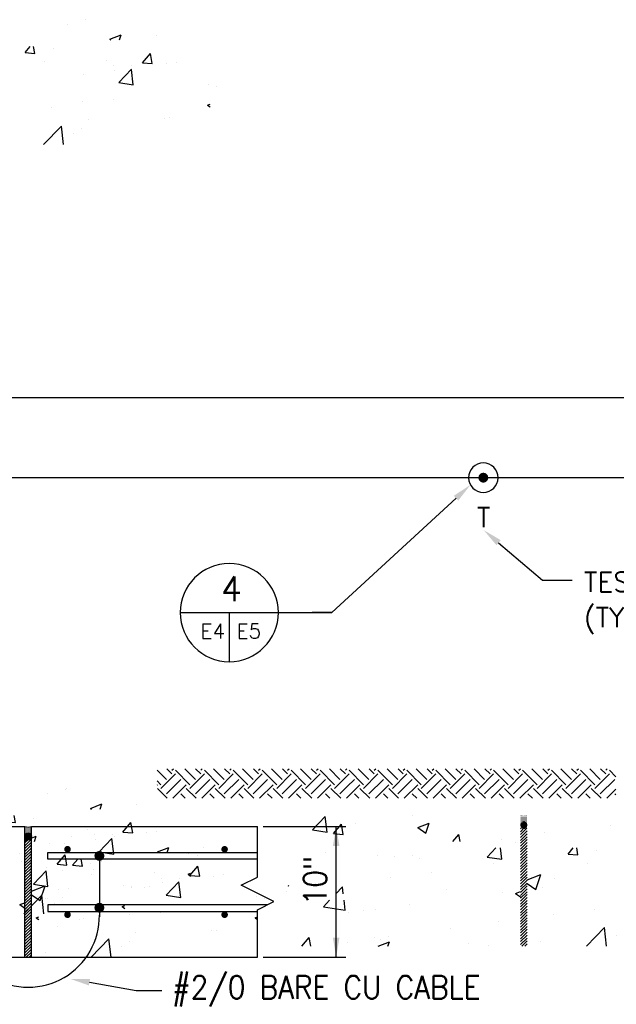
# Model space of a CAD drawing. Extents: x -210 to 4628, y -2287 to 14168.
# Tile 4 of 46: x 1053 to 1418, y 519 to 1121. Entities that reach past the tile are written whole.
import ezdxf
from ezdxf.enums import TextEntityAlignment as Align

# ---------------------------------------------------------------- set-up
doc = ezdxf.new("R2010")
doc.units = 0
doc.header["$LTSCALE"] = 24
doc.linetypes.add('PHANTOM', pattern=[0])
doc.layers.get('0').update_dxf_attribs({"linetype": 'CONTINUOUS'})
for name, color, linetype in [('ANNOBJ', 4, 'CONTINUOUS'), ('E1', 4, 'CONTINUOUS'), ('E2', 2, 'CONTINUOUS'), ('ELEC', 4, 'CONTINUOUS'), ('S1', 4, 'CONTINUOUS'), ('S3', 4, 'CONTINUOUS'), ('S5R', 1, 'CONTINUOUS'), ('S6', 1, 'CONTINUOUS'), ('S7', 3, 'CONTINUOUS'), ('STRUCT', 2, 'CONTINUOUS')]:
    doc.layers.add(name, color=color, linetype=linetype)
doc.styles.get("Standard").update_dxf_attribs({"font": 'SIMPLEX'})

# ---------------------------------------------------------------- blocks, each defined once
blk = doc.blocks.new('ROD')
at = {"layer": 'ELEC', "color": 0, "const_width": 3}
blk.add_lwpolyline([(-1.5, 0, 1), (1.5, 0, 1)], format="xyb", close=True, dxfattribs=at)
at = {"layer": 'ELEC', "color": 0}
blk.add_circle((0, 0), 9, dxfattribs=at)
blk = doc.blocks.new('*X')
at = {"color": 0}
for p, q in [((420.95, 471.77), (415.26, 477.46)), ((424.26, 475.09), (421.11, 478.24)), ((424.26, 477.3), (425.21, 478.24)), ((435.31, 468.46), (426.47, 477.3)), ((438.63, 471.77), (432.16, 478.24)), ((441.94, 475.09), (438.78, 478.24)), ((441.94, 477.3), (442.89, 478.24)), ((452.99, 468.46), (444.15, 477.3)), ((456.3, 471.77), (449.83, 478.24)), ((459.62, 475.09), (456.46, 478.24)), ((459.62, 477.3), (460.57, 478.24)), ((470.67, 468.46), (461.83, 477.3)), ((473.98, 471.77), (467.51, 478.24)), ((477.3, 475.09), (474.14, 478.24)), ((477.3, 477.3), (478.24, 478.24)), ((488.35, 468.46), (479.51, 477.3)), ((491.66, 471.77), (485.19, 478.24)), ((494.97, 475.09), (491.82, 478.24)), ((494.97, 477.3), (495.92, 478.24)), ((506.02, 468.46), (497.18, 477.3)), ((509.34, 471.77), (502.87, 478.24)), ((512.65, 475.09), (509.5, 478.24)), ((512.65, 477.3), (513.6, 478.24)), ((523.7, 468.46), (514.86, 477.3)), ((527.02, 471.77), (520.54, 478.24)), ((530.33, 475.09), (527.17, 478.24)), ((530.33, 477.3), (531.28, 478.24)), ((541.38, 468.46), (532.54, 477.3)), ((544.69, 471.77), (538.22, 478.24)), ((548.01, 475.09), (544.85, 478.24)), ((548.01, 477.3), (548.95, 478.24)), ((559.06, 468.46), (550.22, 477.3)), ((562.37, 471.77), (555.9, 478.24)), ((565.69, 475.09), (562.53, 478.24)), ((565.69, 477.3), (566.63, 478.24)), ((576.73, 468.46), (567.9, 477.3)), ((579.44, 472.38), (573.58, 478.24)), ((583.36, 475.09), (580.21, 478.24)), ((583.36, 477.3), (584.31, 478.24)), ((594.41, 468.46), (585.57, 477.3)), ((597.73, 471.77), (591.25, 478.24)), ((601.04, 475.09), (597.88, 478.24)), ((601.04, 477.3), (601.99, 478.24)), ((612.09, 468.46), (603.25, 477.3)), ((615.4, 471.77), (608.93, 478.24)), ((618.72, 475.09), (615.56, 478.24)), ((618.72, 477.3), (619.67, 478.24)), ((629.77, 468.46), (620.93, 477.3)), ((633.08, 471.77), (626.61, 478.24)), ((636.4, 475.09), (633.24, 478.24)), ((636.4, 477.3), (637.34, 478.24)), ((647.44, 468.46), (638.61, 477.3)), ((650.76, 471.77), (644.29, 478.24)), ((654.07, 475.09), (650.92, 478.24)), ((654.07, 477.3), (655.02, 478.24)), ((665.12, 468.46), (656.28, 477.3)), ((668.44, 471.77), (661.97, 478.24)), ((671.75, 475.09), (668.59, 478.24)), ((671.75, 477.3), (672.7, 478.24)), ((682.8, 468.46), (673.96, 477.3)), ((686.11, 471.77), (679.64, 478.24)), ((689.43, 475.09), (686.27, 478.24)), ((689.43, 477.3), (690.38, 478.24)), ((695.62, 473.32), (691.64, 477.3)), ((417.63, 468.46), (415.26, 470.84)), ((417.63, 466.25), (426.47, 475.09)), ((420.95, 462.93), (429.79, 471.77)), ((435.31, 466.25), (444.15, 475.09)), ((438.63, 462.93), (447.47, 471.77)), ((452.99, 466.25), (461.83, 475.09)), ((456.3, 462.93), (465.14, 471.77)), ((470.67, 466.25), (479.51, 475.09)), ((473.98, 462.93), (482.82, 471.77)), ((488.35, 466.25), (497.18, 475.09)), ((491.66, 462.93), (500.5, 471.77)), ((506.02, 466.25), (514.86, 475.09)), ((509.34, 462.93), (518.18, 471.77)), ((523.7, 466.25), (531.44, 473.99)), ((531.44, 473.99), (532.54, 475.09)), ((531.44, 467.36), (535.85, 471.77)), ((541.38, 466.25), (550.22, 475.09)), ((544.69, 462.93), (553.53, 471.77)), ((559.06, 466.25), (567.9, 475.09)), ((562.37, 462.93), (571.21, 471.77)), ((579.44, 468.95), (585.57, 475.09)), ((580.05, 471.77), (579.44, 472.38)), ((580.05, 462.93), (588.89, 471.77)), ((594.41, 466.25), (603.25, 475.09)), ((597.73, 462.93), (606.57, 471.77)), ((612.09, 466.25), (620.93, 475.09)), ((615.4, 462.93), (624.24, 471.77)), ((629.77, 466.25), (638.61, 475.09)), ((633.08, 462.93), (641.92, 471.77)), ((647.44, 466.25), (656.28, 475.09)), ((650.76, 462.93), (659.6, 471.77)), ((665.12, 466.25), (673.96, 475.09)), ((668.44, 462.93), (677.28, 471.77)), ((682.8, 466.25), (691.64, 475.09)), ((686.11, 462.93), (694.95, 471.77)), ((415.26, 468.29), (415.43, 468.46)), ((421.43, 460.24), (415.43, 466.25)), ((424.89, 460.24), (433.1, 468.46)), ((439.11, 460.24), (433.1, 466.25)), ((442.57, 460.24), (450.78, 468.46)), ((456.78, 460.24), (450.78, 466.25)), ((460.24, 460.24), (468.46, 468.46)), ((474.46, 460.24), (468.46, 466.25)), ((477.92, 460.24), (486.14, 468.46)), ((492.14, 460.24), (486.14, 466.25)), ((495.6, 460.24), (503.81, 468.46)), ((509.82, 460.24), (503.81, 466.25)), ((513.28, 460.24), (521.49, 468.46)), ((527.5, 460.24), (521.49, 466.25)), ((527.02, 462.93), (531.44, 467.36)), ((531.44, 460.73), (539.17, 468.46)), ((545.17, 460.24), (539.17, 466.25)), ((548.63, 460.24), (556.85, 468.46)), ((562.85, 460.24), (556.85, 466.25)), ((566.31, 460.24), (574.52, 468.46)), ((579.44, 461.33), (574.52, 466.25)), ((576.73, 466.25), (579.44, 468.95)), ((583.99, 460.24), (592.2, 468.46)), ((598.21, 460.24), (592.2, 466.25)), ((601.67, 460.24), (609.88, 468.46)), ((615.88, 460.24), (609.88, 466.25)), ((619.34, 460.24), (627.56, 468.46)), ((633.56, 460.24), (627.56, 466.25)), ((637.02, 460.24), (645.23, 468.46)), ((651.24, 460.24), (645.23, 466.25)), ((654.7, 460.24), (662.91, 468.46)), ((668.92, 460.24), (662.91, 466.25)), ((672.38, 460.24), (680.59, 468.46)), ((686.59, 460.24), (680.59, 466.25)), ((690.05, 460.24), (695.62, 465.81)), ((432.48, 460.24), (429.79, 462.93)), ((450.16, 460.24), (447.47, 462.93)), ((467.83, 460.24), (465.14, 462.93)), ((485.51, 460.24), (482.82, 462.93)), ((503.19, 460.24), (500.5, 462.93)), ((520.87, 460.24), (518.18, 462.93)), ((530.95, 460.24), (531.44, 460.73)), ((538.54, 460.24), (535.85, 462.93)), ((556.22, 460.24), (553.53, 462.93)), ((573.9, 460.24), (571.21, 462.93)), ((580.53, 460.24), (579.44, 461.33)), ((591.58, 460.24), (588.89, 462.93)), ((609.25, 460.24), (606.57, 462.93)), ((626.93, 460.24), (624.24, 462.93)), ((644.61, 460.24), (641.92, 462.93)), ((662.29, 460.24), (659.6, 462.93)), ((679.97, 460.24), (677.28, 462.93)), ((695.62, 462.27), (694.95, 462.93)), ((894.23, 440.85), (902.02, 448.97)), ((903.12, 439.47), (902.02, 448.97)), ((955.58, 449.61), (955.58, 449.61)), ((1021.41, 449.69), (1021.41, 449.69)), ((1021.41, 449.06), (1021.41, 449.06)), ((1021.41, 448.44), (1021.41, 448.44)), ((1021.41, 447.81), (1021.41, 447.81)), ((1021.41, 447.19), (1021.41, 447.19)), ((1021.41, 446.56), (1021.41, 446.56)), ((1021.41, 445.94), (1021.41, 445.94)), ((1021.41, 445.31), (1021.41, 445.31)), ((1021.56, 449.38), (1021.56, 449.38)), ((1021.56, 448.75), (1021.56, 448.75)), ((1021.56, 448.12), (1021.56, 448.12)), ((1021.56, 447.5), (1021.56, 447.5)), ((1021.56, 446.88), (1021.56, 446.88)), ((1021.56, 446.25), (1021.56, 446.25)), ((1021.56, 445.62), (1021.56, 445.62)), ((1021.72, 449.69), (1021.72, 449.69)), ((1021.72, 449.06), (1021.72, 449.06)), ((1021.72, 448.44), (1021.72, 448.44)), ((1021.72, 447.81), (1021.72, 447.81)), ((1021.72, 447.19), (1021.72, 447.19)), ((1021.72, 446.56), (1021.72, 446.56)), ((1021.72, 445.94), (1021.72, 445.94)), ((1021.72, 445.31), (1021.72, 445.31)), ((1021.88, 449.38), (1021.88, 449.38)), ((1021.88, 448.75), (1021.88, 448.75)), ((1021.88, 448.12), (1021.88, 448.12)), ((1021.88, 447.5), (1021.88, 447.5)), ((1021.88, 446.88), (1021.88, 446.88)), ((1021.88, 446.25), (1021.88, 446.25)), ((1021.88, 445.62), (1021.88, 445.62)), ((1021.94, 445.25), (1022, 445.25)), ((1022.03, 449.06), (1022.03, 449.06)), ((1022.03, 448.44), (1022.03, 448.44)), ((1022.03, 447.81), (1022.03, 447.81)), ((1022.03, 447.19), (1022.03, 447.19)), ((1022.03, 446.56), (1022.03, 446.56)), ((1022.03, 445.94), (1022.03, 445.94)), ((1022.19, 449.38), (1022.19, 449.38)), ((1022.19, 448.75), (1022.19, 448.75)), ((1022.19, 448.12), (1022.19, 448.12)), ((1022.19, 447.5), (1022.19, 447.5)), ((1022.19, 446.88), (1022.19, 446.88)), ((1022.19, 446.25), (1022.19, 446.25)), ((1022.19, 445.62), (1022.19, 445.62)), ((1022.24, 445.5), (1022.25, 445.5)), ((1022.25, 445.25), (1022.5, 445.25)), ((1022.34, 449.06), (1022.34, 449.06)), ((1022.34, 448.44), (1022.34, 448.44)), ((1022.34, 447.81), (1022.34, 447.81)), ((1022.34, 447.19), (1022.34, 447.19)), ((1022.34, 446.56), (1022.34, 446.56)), ((1022.34, 445.94), (1022.34, 445.94)), ((1022.5, 449.38), (1022.5, 449.38)), ((1022.5, 448.75), (1022.5, 448.75)), ((1022.5, 448.12), (1022.5, 448.12)), ((1022.5, 447.5), (1022.5, 447.5)), ((1022.5, 446.88), (1022.5, 446.88)), ((1022.5, 446.25), (1022.5, 446.25)), ((1022.5, 445.5), (1022.75, 445.5)), ((1022.66, 449.06), (1022.66, 449.06)), ((1022.66, 448.44), (1022.66, 448.44)), ((1022.66, 447.81), (1022.66, 447.81)), ((1022.66, 447.19), (1022.66, 447.19)), ((1022.66, 446.56), (1022.66, 446.56)), ((1022.66, 445.94), (1022.66, 445.94)), ((1022.75, 445.75), (1023, 445.75)), ((1022.75, 445.25), (1023, 445.25)), ((1022.81, 449.38), (1022.81, 449.38)), ((1022.81, 448.75), (1022.81, 448.75)), ((1022.81, 448.12), (1022.81, 448.12)), ((1022.81, 447.5), (1022.81, 447.5)), ((1022.81, 446.88), (1022.81, 446.88)), ((1022.81, 446.25), (1022.81, 446.25)), ((1022.97, 449.06), (1022.97, 449.06)), ((1022.97, 448.44), (1022.97, 448.44)), ((1022.97, 447.81), (1022.97, 447.81)), ((1022.97, 447.19), (1022.97, 447.19)), ((1022.97, 446.56), (1022.97, 446.56)), ((1022.97, 445.94), (1022.97, 445.94)), ((1023, 445.5), (1023.25, 445.5)), ((1023.12, 449.38), (1023.12, 449.38)), ((1023.12, 448.75), (1023.12, 448.75)), ((1023.12, 448.12), (1023.12, 448.12)), ((1023.12, 447.5), (1023.12, 447.5)), ((1023.12, 446.88), (1023.12, 446.88)), ((1023.12, 446.25), (1023.12, 446.25)), ((1023.25, 445.75), (1023.5, 445.75)), ((1023.25, 445.25), (1023.5, 445.25)), ((1023.28, 449.06), (1023.28, 449.06)), ((1023.28, 448.44), (1023.28, 448.44)), ((1023.28, 447.81), (1023.28, 447.81)), ((1023.28, 447.19), (1023.28, 447.19)), ((1023.28, 446.56), (1023.28, 446.56)), ((1023.28, 445.94), (1023.28, 445.94)), ((1023.44, 448.75), (1023.44, 448.75)), ((1023.44, 448.12), (1023.44, 448.12)), ((1023.44, 447.5), (1023.44, 447.5)), ((1023.44, 446.88), (1023.44, 446.88)), ((1023.44, 446.25), (1023.44, 446.25)), ((1023.5, 445.5), (1023.75, 445.5)), ((1023.59, 449.06), (1023.59, 449.06)), ((1023.59, 448.44), (1023.59, 448.44)), ((1023.59, 447.81), (1023.59, 447.81)), ((1023.59, 447.19), (1023.59, 447.19)), ((1023.59, 446.56), (1023.59, 446.56)), ((1023.59, 445.94), (1023.59, 445.94)), ((1023.75, 449.38), (1023.75, 449.38)), ((1023.75, 448.75), (1023.75, 448.75)), ((1023.75, 448.12), (1023.75, 448.12)), ((1023.75, 447.5), (1023.75, 447.5)), ((1023.75, 446.88), (1023.75, 446.88)), ((1023.75, 446.25), (1023.75, 446.25)), ((1023.75, 445.75), (1024, 445.75)), ((1023.75, 445.25), (1024, 445.25)), ((1023.91, 449.06), (1023.91, 449.06)), ((1023.91, 448.44), (1023.91, 448.44)), ((1023.91, 447.81), (1023.91, 447.81)), ((1023.91, 447.19), (1023.91, 447.19)), ((1023.91, 446.56), (1023.91, 446.56)), ((1023.91, 445.94), (1023.91, 445.94)), ((1024, 445.5), (1024.25, 445.5)), ((1024.06, 449.38), (1024.06, 449.38)), ((1024.06, 448.75), (1024.06, 448.75)), ((1024.06, 448.12), (1024.06, 448.12)), ((1024.06, 447.5), (1024.06, 447.5)), ((1024.06, 446.88), (1024.06, 446.88)), ((1024.06, 446.25), (1024.06, 446.25)), ((1024.22, 449.06), (1024.22, 449.06)), ((1024.22, 448.44), (1024.22, 448.44)), ((1024.22, 447.81), (1024.22, 447.81)), ((1024.22, 447.19), (1024.22, 447.19)), ((1024.22, 446.56), (1024.22, 446.56)), ((1024.22, 445.94), (1024.22, 445.94)), ((1024.25, 445.25), (1024.5, 445.25)), ((1024.38, 449.38), (1024.38, 449.38)), ((1024.38, 448.75), (1024.38, 448.75)), ((1024.38, 448.12), (1024.38, 448.12)), ((1024.38, 447.5), (1024.38, 447.5)), ((1024.38, 446.88), (1024.38, 446.88)), ((1024.38, 446.25), (1024.38, 446.25)), ((1024.38, 445.62), (1024.38, 445.62)), ((1024.5, 445.5), (1024.53, 445.5)), ((1024.53, 449.06), (1024.53, 449.06)), ((1024.53, 448.44), (1024.53, 448.44)), ((1024.53, 447.81), (1024.53, 447.81)), ((1024.53, 447.19), (1024.53, 447.19)), ((1024.53, 446.56), (1024.53, 446.56)), ((1024.53, 445.94), (1024.53, 445.94)), ((1024.69, 449.38), (1024.69, 449.38)), ((1024.69, 448.75), (1024.69, 448.75)), ((1024.69, 448.12), (1024.69, 448.12)), ((1024.69, 447.5), (1024.69, 447.5)), ((1024.69, 446.88), (1024.69, 446.88)), ((1024.69, 446.25), (1024.69, 446.25)), ((1024.69, 445.62), (1024.69, 445.62)), ((1024.75, 445.25), (1024.82, 445.25)), ((1024.84, 449.06), (1024.84, 449.06)), ((1024.84, 448.44), (1024.84, 448.44)), ((1024.84, 447.81), (1024.84, 447.81)), ((1024.84, 447.19), (1024.84, 447.19)), ((1024.84, 446.56), (1024.84, 446.56)), ((1024.84, 445.94), (1024.84, 445.94)), ((1024.84, 445.31), (1024.84, 445.31)), ((1025, 449.38), (1025, 449.38)), ((1025, 448.75), (1025, 448.75)), ((1025, 448.12), (1025, 448.12)), ((1025, 447.5), (1025, 447.5)), ((1025, 446.88), (1025, 446.88)), ((1025, 446.25), (1025, 446.25)), ((1025, 445.62), (1025, 445.62)), ((1025.16, 449.69), (1025.16, 449.69)), ((1025.16, 449.06), (1025.16, 449.06)), ((1025.16, 448.44), (1025.16, 448.44)), ((1025.16, 447.81), (1025.16, 447.81)), ((1025.16, 447.19), (1025.16, 447.19)), ((1025.16, 446.56), (1025.16, 446.56)), ((1025.16, 445.94), (1025.16, 445.94)), ((1025.16, 445.31), (1025.16, 445.31)), ((1025.31, 449.38), (1025.31, 449.38)), ((1025.31, 448.75), (1025.31, 448.75)), ((1025.31, 448.12), (1025.31, 448.12)), ((1025.31, 447.5), (1025.31, 447.5)), ((1025.31, 446.88), (1025.31, 446.88)), ((1025.31, 446.25), (1025.31, 446.25)), ((1025.31, 445.62), (1025.31, 445.62)), ((1087.38, 446.1), (1087.38, 446.1)), ((1087.49, 446.19), (1087.49, 446.19)), ((894.23, 440.85), (903.12, 439.47)), ((904.95, 442.94), (904.95, 442.94)), ((907.04, 438.68), (911.86, 444.43)), ((913.02, 438.16), (911.86, 444.43)), ((920.44, 444.62), (920.44, 444.62)), ((958.58, 442.3), (965.58, 444.99)), ((958.58, 442.3), (963.55, 438.94)), ((963.55, 438.94), (965.58, 444.99)), ((1021.38, 443.75), (1021.5, 443.75)), ((1021.38, 438.02), (1025.22, 441.86)), ((1021.38, 439.79), (1023.46, 441.86)), ((1021.38, 441.55), (1021.69, 441.86)), ((1021.38, 436.25), (1025.38, 440.25)), ((1021.41, 444.69), (1021.41, 444.69)), ((1021.42, 444.25), (1021.5, 444.25)), ((1021.48, 443.25), (1021.5, 443.25)), ((1021.5, 444.5), (1021.75, 444.5)), ((1021.5, 444), (1021.75, 444)), ((1021.5, 443.5), (1021.75, 443.5)), ((1021.56, 445), (1021.56, 445)), ((1021.57, 443), (1021.75, 443)), ((1021.74, 445), (1021.75, 445)), ((1021.75, 444.75), (1022, 444.75)), ((1021.75, 444.25), (1022, 444.25)), ((1021.75, 443.75), (1022, 443.75)), ((1021.75, 443.25), (1022, 443.25)), ((1021.75, 442.75), (1022, 442.75)), ((1022, 445), (1022.25, 445)), ((1022, 444.5), (1022.25, 444.5)), ((1022, 444), (1022.25, 444)), ((1022, 443.5), (1022.25, 443.5)), ((1022, 443), (1022.25, 443)), ((1022, 442.5), (1022.25, 442.5)), ((1022.25, 444.75), (1022.5, 444.75)), ((1022.25, 444.25), (1022.5, 444.25)), ((1022.25, 443.75), (1022.5, 443.75)), ((1022.25, 443.25), (1022.5, 443.25)), ((1022.25, 442.75), (1022.5, 442.75)), ((1022.25, 442.25), (1022.5, 442.25)), ((1022.5, 445), (1022.75, 445)), ((1022.5, 444.5), (1022.75, 444.5)), ((1022.5, 444), (1022.75, 444)), ((1022.5, 443.5), (1022.75, 443.5)), ((1022.5, 443), (1022.75, 443)), ((1022.5, 442.5), (1022.75, 442.5)), ((1022.65, 442), (1022.75, 442)), ((1022.75, 444.75), (1023, 444.75)), ((1022.75, 444.25), (1023, 444.25)), ((1022.75, 443.75), (1023, 443.75)), ((1022.75, 443.25), (1023, 443.25)), ((1022.75, 442.75), (1023, 442.75)), ((1022.75, 442.25), (1023, 442.25)), ((1023, 445), (1023.25, 445)), ((1023, 444.5), (1023.25, 444.5)), ((1023, 444), (1023.25, 444)), ((1023, 443.5), (1023.25, 443.5)), ((1023, 443), (1023.25, 443)), ((1023, 442.5), (1023.25, 442.5)), ((1023, 442), (1023.25, 442)), ((1023.25, 444.75), (1023.5, 444.75)), ((1023.25, 444.25), (1023.5, 444.25)), ((1023.25, 443.75), (1023.5, 443.75)), ((1023.25, 443.25), (1023.5, 443.25)), ((1023.25, 442.75), (1023.5, 442.75)), ((1023.25, 442.25), (1023.5, 442.25)), ((1023.5, 445), (1023.75, 445)), ((1023.5, 444.5), (1023.75, 444.5)), ((1023.5, 444), (1023.75, 444)), ((1023.5, 443.5), (1023.75, 443.5)), ((1023.5, 443), (1023.75, 443)), ((1023.5, 442.5), (1023.75, 442.5)), ((1023.5, 442), (1023.75, 442)), ((1023.75, 444.75), (1024, 444.75)), ((1023.75, 444.25), (1024, 444.25)), ((1023.75, 443.75), (1024, 443.75)), ((1023.75, 443.25), (1024, 443.25)), ((1023.75, 442.75), (1024, 442.75)), ((1023.75, 442.25), (1024, 442.25)), ((1024, 445), (1024.25, 445)), ((1024, 444.5), (1024.25, 444.5)), ((1024, 444), (1024.25, 444)), ((1024, 443.5), (1024.25, 443.5)), ((1024, 443), (1024.25, 443)), ((1024, 442.5), (1024.25, 442.5)), ((1024, 442), (1024.12, 442)), ((1024.25, 444.75), (1024.5, 444.75)), ((1024.25, 444.25), (1024.5, 444.25)), ((1024.25, 443.75), (1024.5, 443.75)), ((1024.25, 443.25), (1024.5, 443.25)), ((1024.25, 442.75), (1024.5, 442.75)), ((1024.25, 442.25), (1024.5, 442.25)), ((1024.5, 445), (1024.75, 445)), ((1024.5, 444.5), (1024.75, 444.5)), ((1024.5, 444), (1024.75, 444)), ((1024.5, 443.5), (1024.75, 443.5)), ((1024.5, 443), (1024.75, 443)), ((1024.5, 442.5), (1024.75, 442.5)), ((1024.75, 444.75), (1025, 444.75)), ((1024.75, 444.25), (1025, 444.25)), ((1024.75, 443.75), (1025, 443.75)), ((1024.75, 443.25), (1025, 443.25)), ((1024.75, 442.75), (1025, 442.75)), ((1025, 445), (1025.02, 445)), ((1025, 444.5), (1025.25, 444.5)), ((1025, 444), (1025.25, 444)), ((1025, 443.5), (1025.25, 443.5)), ((1025, 443), (1025.19, 443)), ((1025.25, 444.25), (1025.34, 444.25)), ((1025.25, 443.75), (1025.38, 443.75)), ((1025.25, 443.25), (1025.29, 443.25)), ((1025.31, 445), (1025.31, 445)), ((1036.15, 439.15), (1036.15, 439.15)), ((1076.34, 443.46), (1076.34, 443.46)), ((907.04, 438.68), (913.02, 438.16)), ((979.98, 433.86), (983.59, 438.15)), ((984.38, 433.86), (983.59, 438.15)), ((1009.47, 434.85), (1009.47, 434.85)), ((1018.02, 433.45), (1018.02, 433.45)), ((1021.38, 434.48), (1025.38, 438.48)), ((1021.38, 432.71), (1025.38, 436.71)), ((1021.38, 430.95), (1025.38, 434.95)), ((1021.38, 429.18), (1025.38, 433.18)), ((1102.29, 434.29), (1109.29, 436.98)), ((1102.29, 434.29), (1102.93, 433.86)), ((1108.25, 433.86), (1109.29, 436.98)), ((1130.76, 436.69), (1130.76, 436.69)), ((902, 427.24), (902, 427.24)), ((1000.95, 424.3), (1006.29, 429.86)), ((1009.85, 422.92), (1009.04, 429.86)), ((1021.38, 427.41), (1025.38, 431.41)), ((1021.38, 425.64), (1025.38, 429.64)), ((1021.38, 423.88), (1025.38, 427.88)), ((1050.49, 426.13), (1053.62, 429.86)), ((1056.47, 425.61), (1055.68, 429.86)), ((1067.86, 428.41), (1067.86, 428.41)), ((933.7, 425.25), (933.7, 425.25)), ((933.7, 425.25), (933.7, 425.25)), ((944.44, 424.85), (944.44, 424.85)), ((955.38, 424.99), (955.38, 424.99)), ((959.71, 423.44), (959.71, 423.44)), ((1000.95, 424.3), (1009.85, 422.92)), ((1008.76, 422.73), (1008.76, 422.73)), ((1021.38, 422.11), (1025.38, 426.11)), ((1021.38, 420.34), (1025.38, 424.34)), ((1021.38, 418.57), (1025.38, 422.57)), ((1050.49, 426.13), (1056.47, 425.61)), ((1100.3, 421.5), (1100.3, 421.5)), ((1122.22, 419.86), (1127.04, 425.6)), ((1128.19, 419.33), (1127.04, 425.6)), ((966.83, 415.11), (966.83, 415.11)), ((1004.7, 420.09), (1004.7, 420.09)), ((1021.38, 416.8), (1025.38, 420.8)), ((1021.38, 415.04), (1025.38, 419.04)), ((1021.38, 413.27), (1025.38, 417.27)), ((1021.38, 411.5), (1025.38, 415.5)), ((1062.15, 420.48), (1062.15, 420.48)), ((1104.59, 418.09), (1104.59, 418.09)), ((1105.22, 415.34), (1105.22, 415.34)), ((1107.68, 407.75), (1115.46, 415.87)), ((1116.57, 406.37), (1115.46, 415.86)), ((1115.53, 418.22), (1115.53, 418.22)), ((1122.22, 419.86), (1128.19, 419.33)), ((1136.79, 419.3), (1136.79, 419.3)), ((1142.77, 420.28), (1142.77, 420.28)), ((901.39, 413.43), (901.39, 413.43)), ((941.79, 411.81), (941.79, 411.81)), ((1021.38, 409.73), (1025.38, 413.73)), ((1021.38, 407.97), (1025.38, 411.97)), ((1021.38, 406.2), (1025.38, 410.2)), ((1025.38, 410.35), (1033.77, 413.57)), ((1030.73, 404.5), (1033.77, 413.57)), ((1041.99, 411.49), (1041.99, 411.49)), ((1086.28, 412.9), (1086.28, 412.9)), ((878.64, 403.5), (878.64, 403.5)), ((879.2, 406.91), (879.53, 406.69)), ((879.53, 406.69), (879.69, 407.16)), ((896, 408.09), (896, 408.09)), ((908.54, 401.88), (912.54, 406.05)), ((913.02, 401.88), (912.54, 406.05)), ((976.07, 404.71), (976.07, 404.71)), ((1018.27, 402.04), (1021.38, 403.23)), ((1021.38, 404.43), (1025.38, 408.43)), ((1021.38, 402.66), (1025.38, 406.66)), ((1021.38, 400.89), (1025.38, 404.89)), ((1021.38, 399.13), (1025.38, 403.13)), ((1025.38, 408.11), (1030.73, 404.5)), ((1034.94, 405.86), (1034.94, 405.86)), ((1107.68, 407.75), (1116.57, 406.37)), ((1162.57, 406.72), (1162.57, 406.72)), ((1167.61, 405.56), (1167.61, 405.56)), ((900.86, 393.87), (904.7, 397.88)), ((914.2, 391.8), (913.49, 397.88)), ((1010.49, 402.87), (1010.49, 402.87)), ((1018.27, 402.04), (1021.38, 399.94)), ((1021.38, 397.36), (1025.38, 401.36)), ((1021.38, 395.59), (1025.38, 399.59)), ((1021.38, 393.82), (1025.38, 397.82)), ((1104.46, 397.25), (1104.46, 397.25)), ((900.86, 393.87), (914.2, 391.8)), ((925.35, 391.47), (925.35, 391.47)), ((932.49, 391.96), (932.49, 391.96)), ((953.68, 395.39), (953.68, 395.39)), ((1021.38, 392.06), (1025.38, 396.06)), ((1021.38, 390.29), (1025.38, 394.29)), ((1021.38, 388.52), (1025.38, 392.52)), ((1066.58, 392.26), (1066.58, 392.26)), ((1085.55, 396.16), (1085.55, 396.16)), ((1161.98, 394.03), (1163.56, 394.64)), ((1161.98, 394.03), (1163.56, 392.96)), ((916.12, 390.44), (916.12, 390.44)), ((1021.38, 386.75), (1025.38, 390.75)), ((1021.38, 384.98), (1025.38, 388.98)), ((1021.38, 383.22), (1025.38, 387.22)), ((1021.38, 381.45), (1025.38, 385.45)), ((1041.55, 388.97), (1041.55, 388.97)), ((1089.21, 385.15), (1089.21, 385.15)), ((1135.57, 386.01), (1135.57, 386.01)), ((1138.5, 386.51), (1138.5, 386.51)), ((978.4, 380.65), (978.4, 380.65)), ((1007.64, 384.92), (1007.64, 384.92)), ((1021.38, 379.68), (1025.38, 383.68)), ((1021.38, 377.91), (1025.38, 381.91)), ((1021.38, 376.15), (1025.38, 380.15)), ((1061.73, 369.86), (1072.63, 381.22)), ((1073.95, 369.86), (1072.63, 381.22)), ((1085.06, 379.61), (1085.06, 379.61)), ((887.79, 369.86), (892.28, 375.22)), ((893.27, 369.86), (892.28, 375.22)), ((931.88, 375.31), (931.88, 375.31)), ((935.91, 373.89), (935.91, 373.89)), ((940.52, 375.67), (940.52, 375.67)), ((1021.38, 374.38), (1025.38, 378.38)), ((1021.38, 372.61), (1025.38, 376.61)), ((1021.38, 370.84), (1025.38, 374.84)), ((1022.17, 369.86), (1025.38, 373.07)), ((1080.18, 376.49), (1080.18, 376.49)), ((915.49, 372.37), (915.49, 372.37)), ((934.44, 369.86), (941.25, 372.47)), ((940.37, 369.86), (941.25, 372.47)), ((989.29, 371.63), (989.29, 371.63)), ((1001.73, 370.13), (1001.73, 370.13)), ((1023.93, 369.86), (1025.38, 371.31)), ((1033.72, 372.57), (1033.72, 372.57))]:
    blk.add_line(p, q, dxfattribs=at)
blk = doc.blocks.new('DET')
at = {"layer": 'ANNOBJ', "color": 0}
blk.add_lwpolyline([(1198.51, 522.47), (1198.51, 551.52), (1208.51, 556.52), (1188.51, 566.52), (1198.51, 571.52), (1198.51, 602.47)], dxfattribs=at)
at = {"layer": 'E2', "color": 0}
for p, q in [((1101.8, 584.4), (1101.8, 547.14)), ((1095.76, 507.23), (1124.29, 502.2)), ((1124.29, 502.2), (1140.05, 502.2))]:
    blk.add_line(p, q, dxfattribs=at)
at = {"layer": 'E2', "color": 0, "const_width": 3}
for points in [[(1103.3, 584.4, 1), (1100.3, 584.4, 1)], [(1103.3, 552.75, -1), (1100.3, 552.75, -1)]]:
    blk.add_lwpolyline(points, format="xyb", close=True, dxfattribs=at)
at = {"layer": 'E2', "color": 0}
blk.add_arc((1058.28, 547.7), 43.53, 179.2538, 0.7462, dxfattribs=at)
blk.add_solid([(1095.41, 505.26), (1096.11, 509.2), (1083.94, 509.31)], dxfattribs=at)
at = {"layer": 'S1', "color": 0}
for p, q in [((918.15, 602.47), (1056.33, 602.47)), ((1056.33, 522.47), (1056.33, 602.47)), ((1060.33, 602.47), (1198.51, 602.47)), ((1060.33, 522.47), (1060.33, 602.47)), ((1056.33, 594.47), (1060.33, 594.47)), ((918.15, 522.47), (1198.51, 522.47)), ((1056.33, 522.47), (1060.33, 522.47))]:
    blk.add_line(p, q, dxfattribs=at)
for points in [[(1198.51, 582.47), (1070.33, 582.47), (1070.33, 586.47), (1198.51, 586.47)], [(1204.43, 554.48), (1070.33, 554.48), (1070.33, 550.48), (1198.51, 550.48)]]:
    blk.add_lwpolyline(points, dxfattribs=at)
blk.add_circle((1058.33, 596.47), 2, dxfattribs=at)
blk.add_arc((1058.33, 606.31), 4.33, 242.47144, 297.52856, dxfattribs=at)
at = {"layer": 'S3', "color": 0, "const_width": 2}
for points in [[(1081.33, 588.47, 1), (1083.33, 588.47, 1)], [(1177.33, 588.47, 1), (1179.33, 588.47, 1)], [(1081.33, 548.48, -1), (1083.33, 548.48, -1)], [(1177.33, 548.48, -1), (1179.33, 548.48, -1)]]:
    blk.add_lwpolyline(points, format="xyb", close=True, dxfattribs=at)
at = {"layer": 'S5R', "color": 0}
for p, q in [((1201.93, 602.47), (1252.51, 602.47)), ((1246.51, 522.47), (1246.51, 602.47)), ((1201.93, 522.47), (1252.51, 522.47))]:
    blk.add_line(p, q, dxfattribs=at)
for points in [[(1248.51, 590.47), (1244.51, 590.47), (1246.51, 602.47)], [(1248.51, 534.47), (1244.51, 534.47), (1246.51, 522.47)]]:
    blk.add_solid(points, dxfattribs=at)
at = {"layer": 'S1', "color": 0}
blk.add_blockref('*X', (34.95, 152.61), dxfattribs=at)
blk.add_blockref('*X', (34.95, 152.61), dxfattribs=at)
at = {"layer": 'S6', "color": 0}
for p in [(5.92, 649.05), (-98.77, 152.61), (34.95, 152.61), (34.95, 152.61), (34.95, 152.61)]:
    blk.add_blockref('*X', p, dxfattribs=at)
at = {"layer": 'S5R', "color": 0, "width": 0.9}
blk.add_text('10"', height=14, rotation=90, dxfattribs=at).set_placement((1240.62, 554.2))
at = {"layer": 'S7', "color": 0, "width": 0.9}
blk.add_text('#2/0 BARE CU CABLE', height=14, dxfattribs=at).set_placement((1146.24, 497.17))
blk = doc.blocks.new('XEBACK')
at = {"layer": 'STRUCT', "color": 0}
blk.add_line((2726.67, 889.73), (748.67, 889.73), dxfattribs=at)
for p in [(-6.02, 204.55), (-6.02, 204.55), (-6.02, 204.55), (-6.02, 204.55), (-6.02, 204.55), (-6.02, 204.55), (-6.02, 204.55), (-6.02, 204.55), (-6.02, 204.55), (-46.19, 184.82), (337.81, 184.82), (721.81, 184.82)]:
    blk.add_blockref('*X', p, dxfattribs=at)

msp = doc.modelspace()

# ---------------------------------------------------------------- linework, layer by layer
at = {"layer": 'E2', "color": 0}
for p, q in [((1319.749, 828.351), (1243.885, 758.455)), ((1345.751, 801.154), (1372.65, 778.306)), ((1372.65, 778.306), (1390.672, 778.306)), ((1243.885, 758.455), (1231.885, 758.455))]:
    msp.add_line(p, q, dxfattribs=at)
for points in [[(1318.394, 829.822), (1321.104, 826.881), (1328.574, 836.483)], [(1344.456, 799.63), (1347.046, 802.678), (1336.605, 808.923)]]:
    msp.add_solid(points, dxfattribs=at)
at = {"layer": 'ELEC', "color": 0, "linetype": 'PHANTOM'}
msp.add_line((688.875, 840.852), (2774.646, 841.048), dxfattribs=at)
at = {"layer": 'S1', "color": 0}
for p, q in [((1151.167, 758.455), (1243.885, 758.455)), ((1181.167, 758.455), (1181.167, 728.455))]:
    msp.add_line(p, q, dxfattribs=at)
for start, end in [(0, 180), (180, 0)]:
    msp.add_arc((1181.167, 758.455), 30, start, end, dxfattribs=at)

# ---------------------------------------------------------------- block references
at = {"layer": 'E1', "color": 0}
for name, p in [('XEBACK', (0, 0)), ('DET', (0, 25.409))]:
    msp.add_blockref(name, p, dxfattribs=at)
at = {"layer": 'ELEC', "color": 0, "xscale": -1, "rotation": 315}
msp.add_blockref('ROD', (1336.439, 840.857), dxfattribs=at)

# ---------------------------------------------------------------- texts
at = {"layer": 'E2', "color": 0}
msp.add_text('T', height=12, dxfattribs=at).set_placement((1336.605, 810.724), align=Align.CENTER)
for s, p in [('TEST WELL', (1397.881, 771.102)), ('(TYPICAL)', (1397.881, 749.49))]:
    msp.add_text(s, height=12, dxfattribs=at).set_placement(p)
at = {"layer": 'S1', "color": 0}
for s, height, p in [('4', 15, (1176.09, 765.514)), ('E4', 9, (1163.564, 742.682)), ('E5', 9, (1185.637, 742.682))]:
    msp.add_text(s, height=height, dxfattribs=at).set_placement(p)

doc.saveas('drawing.dxf')
